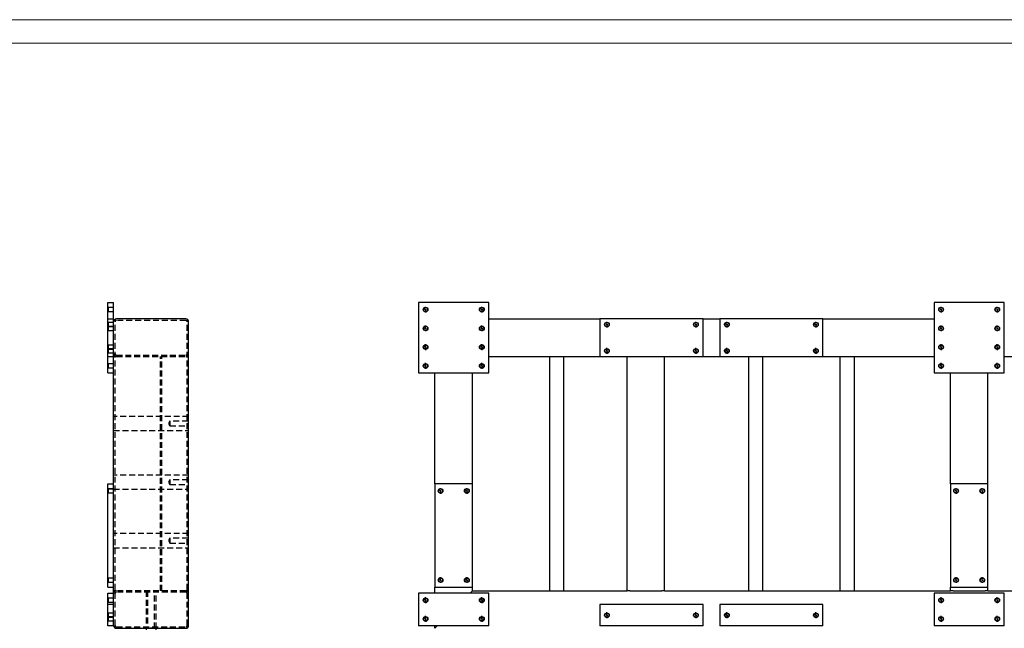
# Model space of a CAD drawing. Header units: millimetres. Extents: x 0 to 841, y 0 to 594.
# Tile 13 of 14: x 360 to 570, y 464 to 594. Entities that reach past the tile are written whole.
import ezdxf

# ---------------------------------------------------------------- set-up
doc = ezdxf.new("R2010")
doc.units = ezdxf.units.MM
doc.linetypes.add('CENTERX2', pattern=[20.32, 12.7, -2.54, 2.54, -2.54])
doc.linetypes.add('HIDDEN', pattern=[1.905, 1.27, -0.635])
for name, color, linetype in [('TRAIT-FINS', 9, 'Continuous'), ('TRAIT-MIXTES', 3, 'CENTERX2'), ('TRAIT-TIRET', 2, 'HIDDEN')]:
    doc.layers.add(name, color=color, linetype=linetype)
doc.layers.add('TRAIT-FORT', color=4, linetype='Continuous', lineweight=25)

# ---------------------------------------------------------------- blocks, each defined once
blk = doc.blocks.new('SW_CENTERMARKSYMBOL_64')
at = {"layer": 'TRAIT-MIXTES', "color": 0}
for p, q in [((-0.4, 0), (-0.625, 0)), ((0, 0), (-0.2, 0)), ((0, 0.4), (0, 0.625)), ((0, 0), (0, 0.2)), ((0, 0), (0, -0.2)), ((0, 0), (0.2, 0)), ((0.4, 0), (0.625, 0)), ((0, -0.4), (0, -0.625))]:
    blk.add_line(p, q, dxfattribs=at)
blk = doc.blocks.new('SW_CENTERMARKSYMBOL_65')
at = {"layer": 'TRAIT-MIXTES', "color": 0}
for p, q in [((-0.4, 0), (-0.625, 0)), ((0, 0), (-0.2, 0)), ((0, 0.4), (0, 0.625)), ((0, 0), (0, 0.2)), ((0, 0), (0, -0.2)), ((0, 0), (0.2, 0)), ((0.4, 0), (0.625, 0)), ((0, -0.4), (0, -0.625))]:
    blk.add_line(p, q, dxfattribs=at)
blk = doc.blocks.new('SW_CENTERMARKSYMBOL_66')
at = {"layer": 'TRAIT-MIXTES', "color": 0}
for p, q in [((-0.4, 0), (-0.625, 0)), ((0, 0), (-0.2, 0)), ((0, 0.4), (0, 0.625)), ((0, 0), (0, 0.2)), ((0, 0), (0, -0.2)), ((0, 0), (0.2, 0)), ((0.4, 0), (0.625, 0)), ((0, -0.4), (0, -0.625))]:
    blk.add_line(p, q, dxfattribs=at)
blk = doc.blocks.new('SW_CENTERMARKSYMBOL_67')
at = {"layer": 'TRAIT-MIXTES', "color": 0}
for p, q in [((-0.4, 0), (-0.625, 0)), ((0, 0), (-0.2, 0)), ((0, 0.4), (0, 0.625)), ((0, 0), (0, 0.2)), ((0, 0), (0, -0.2)), ((0, 0), (0.2, 0)), ((0.4, 0), (0.625, 0)), ((0, -0.4), (0, -0.625))]:
    blk.add_line(p, q, dxfattribs=at)
blk = doc.blocks.new('SW_CENTERMARKSYMBOL_68')
at = {"layer": 'TRAIT-MIXTES', "color": 0}
for p, q in [((-0.4, 0), (-0.625, 0)), ((0, 0), (-0.2, 0)), ((0, 0.4), (0, 0.625)), ((0, 0), (0, 0.2)), ((0, 0), (0, -0.2)), ((0, 0), (0.2, 0)), ((0.4, 0), (0.625, 0)), ((0, -0.4), (0, -0.625))]:
    blk.add_line(p, q, dxfattribs=at)
blk = doc.blocks.new('SW_CENTERMARKSYMBOL_69')
at = {"layer": 'TRAIT-MIXTES', "color": 0}
for p, q in [((-0.4, 0), (-0.625, 0)), ((0, 0), (-0.2, 0)), ((0, 0.4), (0, 0.625)), ((0, 0), (0, 0.2)), ((0, 0), (0, -0.2)), ((0, 0), (0.2, 0)), ((0.4, 0), (0.625, 0)), ((0, -0.4), (0, -0.625))]:
    blk.add_line(p, q, dxfattribs=at)
blk = doc.blocks.new('SW_CENTERMARKSYMBOL_70')
at = {"layer": 'TRAIT-MIXTES', "color": 0}
for p, q in [((-0.4, 0), (-0.625, 0)), ((0, 0), (-0.2, 0)), ((0, 0.4), (0, 0.625)), ((0, 0), (0, 0.2)), ((0, 0), (0, -0.2)), ((0, 0), (0.2, 0)), ((0.4, 0), (0.625, 0)), ((0, -0.4), (0, -0.625))]:
    blk.add_line(p, q, dxfattribs=at)
blk = doc.blocks.new('SW_CENTERMARKSYMBOL_71')
at = {"layer": 'TRAIT-MIXTES', "color": 0}
for p, q in [((-0.4, 0), (-0.625, 0)), ((0, 0), (-0.2, 0)), ((0, 0.4), (0, 0.625)), ((0, 0), (0, 0.2)), ((0, 0), (0, -0.2)), ((0, 0), (0.2, 0)), ((0.4, 0), (0.625, 0)), ((0, -0.4), (0, -0.625))]:
    blk.add_line(p, q, dxfattribs=at)
blk = doc.blocks.new('SW_CENTERMARKSYMBOL_72')
at = {"layer": 'TRAIT-MIXTES', "color": 0}
for p, q in [((-0.4, 0), (-0.625, 0)), ((0, 0), (-0.2, 0)), ((0, 0.4), (0, 0.625)), ((0, 0), (0, 0.2)), ((0, 0), (0, -0.2)), ((0, 0), (0.2, 0)), ((0.4, 0), (0.625, 0)), ((0, -0.4), (0, -0.625))]:
    blk.add_line(p, q, dxfattribs=at)
blk = doc.blocks.new('SW_CENTERMARKSYMBOL_73')
at = {"layer": 'TRAIT-MIXTES', "color": 0}
for p, q in [((-0.4, 0), (-0.625, 0)), ((0, 0), (-0.2, 0)), ((0, 0.4), (0, 0.625)), ((0, 0), (0, 0.2)), ((0, 0), (0, -0.2)), ((0, 0), (0.2, 0)), ((0.4, 0), (0.625, 0)), ((0, -0.4), (0, -0.625))]:
    blk.add_line(p, q, dxfattribs=at)
blk = doc.blocks.new('SW_CENTERMARKSYMBOL_74')
at = {"layer": 'TRAIT-MIXTES', "color": 0}
for p, q in [((-0.4, 0), (-0.625, 0)), ((0, 0), (-0.2, 0)), ((0, 0.4), (0, 0.625)), ((0, 0), (0, 0.2)), ((0, 0), (0, -0.2)), ((0, 0), (0.2, 0)), ((0.4, 0), (0.625, 0)), ((0, -0.4), (0, -0.625))]:
    blk.add_line(p, q, dxfattribs=at)
blk = doc.blocks.new('SW_CENTERMARKSYMBOL_75')
at = {"layer": 'TRAIT-MIXTES', "color": 0}
for p, q in [((-0.4, 0), (-0.625, 0)), ((0, 0), (-0.2, 0)), ((0, 0.4), (0, 0.625)), ((0, 0), (0, 0.2)), ((0, 0), (0, -0.2)), ((0, 0), (0.2, 0)), ((0.4, 0), (0.625, 0)), ((0, -0.4), (0, -0.625))]:
    blk.add_line(p, q, dxfattribs=at)
blk = doc.blocks.new('SW_CENTERMARKSYMBOL_112')
at = {"layer": 'TRAIT-MIXTES', "color": 0}
for p, q in [((-0.4, 0), (-0.625, 0)), ((0, 0), (-0.2, 0)), ((0, 0.4), (0, 0.625)), ((0, 0), (0, 0.2)), ((0, 0), (0, -0.2)), ((0, 0), (0.2, 0)), ((0.4, 0), (0.625, 0)), ((0, -0.4), (0, -0.625))]:
    blk.add_line(p, q, dxfattribs=at)
blk = doc.blocks.new('SW_CENTERMARKSYMBOL_113')
at = {"layer": 'TRAIT-MIXTES', "color": 0}
for p, q in [((-0.4, 0), (-0.625, 0)), ((0, 0), (-0.2, 0)), ((0, 0.4), (0, 0.625)), ((0, 0), (0, 0.2)), ((0, 0), (0, -0.2)), ((0, 0), (0.2, 0)), ((0.4, 0), (0.625, 0)), ((0, -0.4), (0, -0.625))]:
    blk.add_line(p, q, dxfattribs=at)
blk = doc.blocks.new('SW_CENTERMARKSYMBOL_124')
at = {"layer": 'TRAIT-MIXTES', "color": 0}
for p, q in [((-0.4, 0), (-0.625, 0)), ((0, 0), (-0.2, 0)), ((0, 0.4), (0, 0.625)), ((0, 0), (0, 0.2)), ((0, 0), (0, -0.2)), ((0, 0), (0.2, 0)), ((0.4, 0), (0.625, 0)), ((0, -0.4), (0, -0.625))]:
    blk.add_line(p, q, dxfattribs=at)
blk = doc.blocks.new('SW_CENTERMARKSYMBOL_125')
at = {"layer": 'TRAIT-MIXTES', "color": 0}
for p, q in [((-0.4, 0), (-0.625, 0)), ((0, 0), (-0.2, 0)), ((0, 0.4), (0, 0.625)), ((0, 0), (0, 0.2)), ((0, 0), (0, -0.2)), ((0, 0), (0.2, 0)), ((0.4, 0), (0.625, 0)), ((0, -0.4), (0, -0.625))]:
    blk.add_line(p, q, dxfattribs=at)
blk = doc.blocks.new('SW_CENTERMARKSYMBOL_126')
at = {"layer": 'TRAIT-MIXTES', "color": 0}
for p, q in [((-0.4, 0), (-0.625, 0)), ((0, 0), (-0.2, 0)), ((0, 0.4), (0, 0.625)), ((0, 0), (0, 0.2)), ((0, 0), (0, -0.2)), ((0, 0), (0.2, 0)), ((0.4, 0), (0.625, 0)), ((0, -0.4), (0, -0.625))]:
    blk.add_line(p, q, dxfattribs=at)
blk = doc.blocks.new('SW_CENTERMARKSYMBOL_127')
at = {"layer": 'TRAIT-MIXTES', "color": 0}
for p, q in [((-0.4, 0), (-0.625, 0)), ((0, 0), (-0.2, 0)), ((0, 0.4), (0, 0.625)), ((0, 0), (0, 0.2)), ((0, 0), (0, -0.2)), ((0, 0), (0.2, 0)), ((0.4, 0), (0.625, 0)), ((0, -0.4), (0, -0.625))]:
    blk.add_line(p, q, dxfattribs=at)
blk = doc.blocks.new('SW_CENTERMARKSYMBOL_128')
at = {"layer": 'TRAIT-MIXTES', "color": 0}
for p, q in [((-0.4, 0), (-0.625, 0)), ((0, 0), (-0.2, 0)), ((0, 0.4), (0, 0.625)), ((0, 0), (0, 0.2)), ((0, 0), (0, -0.2)), ((0, 0), (0.2, 0)), ((0.4, 0), (0.625, 0)), ((0, -0.4), (0, -0.625))]:
    blk.add_line(p, q, dxfattribs=at)
blk = doc.blocks.new('SW_CENTERMARKSYMBOL_129')
at = {"layer": 'TRAIT-MIXTES', "color": 0}
for p, q in [((-0.4, 0), (-0.625, 0)), ((0, 0), (-0.2, 0)), ((0, 0.4), (0, 0.625)), ((0, 0), (0, 0.2)), ((0, 0), (0, -0.2)), ((0, 0), (0.2, 0)), ((0.4, 0), (0.625, 0)), ((0, -0.4), (0, -0.625))]:
    blk.add_line(p, q, dxfattribs=at)
blk = doc.blocks.new('SW_CENTERMARKSYMBOL_130')
at = {"layer": 'TRAIT-MIXTES', "color": 0}
for p, q in [((-0.4, 0), (-0.625, 0)), ((0, 0), (-0.2, 0)), ((0, 0.4), (0, 0.625)), ((0, 0), (0, 0.2)), ((0, 0), (0, -0.2)), ((0, 0), (0.2, 0)), ((0.4, 0), (0.625, 0)), ((0, -0.4), (0, -0.625))]:
    blk.add_line(p, q, dxfattribs=at)
blk = doc.blocks.new('SW_CENTERMARKSYMBOL_131')
at = {"layer": 'TRAIT-MIXTES', "color": 0}
for p, q in [((-0.4, 0), (-0.625, 0)), ((0, 0), (-0.2, 0)), ((0, 0.4), (0, 0.625)), ((0, 0), (0, 0.2)), ((0, 0), (0, -0.2)), ((0, 0), (0.2, 0)), ((0.4, 0), (0.625, 0)), ((0, -0.4), (0, -0.625))]:
    blk.add_line(p, q, dxfattribs=at)
blk = doc.blocks.new('SW_CENTERMARKSYMBOL_132')
at = {"layer": 'TRAIT-MIXTES', "color": 0}
for p, q in [((-0.4, 0), (-0.625, 0)), ((0, 0), (-0.2, 0)), ((0, 0.4), (0, 0.625)), ((0, 0), (0, 0.2)), ((0, 0), (0, -0.2)), ((0, 0), (0.2, 0)), ((0.4, 0), (0.625, 0)), ((0, -0.4), (0, -0.625))]:
    blk.add_line(p, q, dxfattribs=at)
blk = doc.blocks.new('SW_CENTERMARKSYMBOL_133')
at = {"layer": 'TRAIT-MIXTES', "color": 0}
for p, q in [((-0.4, 0), (-0.625, 0)), ((0, 0), (-0.2, 0)), ((0, 0.4), (0, 0.625)), ((0, 0), (0, 0.2)), ((0, 0), (0, -0.2)), ((0, 0), (0.2, 0)), ((0.4, 0), (0.625, 0)), ((0, -0.4), (0, -0.625))]:
    blk.add_line(p, q, dxfattribs=at)
blk = doc.blocks.new('SW_CENTERMARKSYMBOL_134')
at = {"layer": 'TRAIT-MIXTES', "color": 0}
for p, q in [((-0.4, 0), (-0.625, 0)), ((0, 0), (-0.2, 0)), ((0, 0.4), (0, 0.625)), ((0, 0), (0, 0.2)), ((0, 0), (0, -0.2)), ((0, 0), (0.2, 0)), ((0.4, 0), (0.625, 0)), ((0, -0.4), (0, -0.625))]:
    blk.add_line(p, q, dxfattribs=at)
blk = doc.blocks.new('SW_CENTERMARKSYMBOL_135')
at = {"layer": 'TRAIT-MIXTES', "color": 0}
for p, q in [((-0.4, 0), (-0.625, 0)), ((0, 0), (-0.2, 0)), ((0, 0.4), (0, 0.625)), ((0, 0), (0, 0.2)), ((0, 0), (0, -0.2)), ((0, 0), (0.2, 0)), ((0.4, 0), (0.625, 0)), ((0, -0.4), (0, -0.625))]:
    blk.add_line(p, q, dxfattribs=at)
blk = doc.blocks.new('SW_CENTERMARKSYMBOL_158')
at = {"layer": 'TRAIT-MIXTES', "color": 0}
for p, q in [((-0.4, 0), (-0.625, 0)), ((0, 0), (-0.2, 0)), ((0, 0.4), (0, 0.625)), ((0, 0), (0, 0.2)), ((0, 0), (0, -0.2)), ((0, 0), (0.2, 0)), ((0.4, 0), (0.625, 0)), ((0, -0.4), (0, -0.625))]:
    blk.add_line(p, q, dxfattribs=at)
blk = doc.blocks.new('SW_CENTERMARKSYMBOL_159')
at = {"layer": 'TRAIT-MIXTES', "color": 0}
for p, q in [((-0.4, 0), (-0.625, 0)), ((0, 0), (-0.2, 0)), ((0, 0.4), (0, 0.625)), ((0, 0), (0, 0.2)), ((0, 0), (0, -0.2)), ((0, 0), (0.2, 0)), ((0.4, 0), (0.625, 0)), ((0, -0.4), (0, -0.625))]:
    blk.add_line(p, q, dxfattribs=at)
blk = doc.blocks.new('SW_CENTERMARKSYMBOL_160')
at = {"layer": 'TRAIT-MIXTES', "color": 0}
for p, q in [((-0.4, 0), (-0.625, 0)), ((0, 0), (-0.2, 0)), ((0, 0.4), (0, 0.625)), ((0, 0), (0, 0.2)), ((0, 0), (0, -0.2)), ((0, 0), (0.2, 0)), ((0.4, 0), (0.625, 0)), ((0, -0.4), (0, -0.625))]:
    blk.add_line(p, q, dxfattribs=at)
blk = doc.blocks.new('SW_CENTERMARKSYMBOL_161')
at = {"layer": 'TRAIT-MIXTES', "color": 0}
for p, q in [((-0.4, 0), (-0.625, 0)), ((0, 0), (-0.2, 0)), ((0, 0.4), (0, 0.625)), ((0, 0), (0, 0.2)), ((0, 0), (0, -0.2)), ((0, 0), (0.2, 0)), ((0.4, 0), (0.625, 0)), ((0, -0.4), (0, -0.625))]:
    blk.add_line(p, q, dxfattribs=at)
blk = doc.blocks.new('SW_CENTERMARKSYMBOL_162')
at = {"layer": 'TRAIT-MIXTES', "color": 0}
for p, q in [((-0.4, 0), (-0.625, 0)), ((0, 0), (-0.2, 0)), ((0, 0.4), (0, 0.625)), ((0, 0), (0, 0.2)), ((0, 0), (0, -0.2)), ((0, 0), (0.2, 0)), ((0.4, 0), (0.625, 0)), ((0, -0.4), (0, -0.625))]:
    blk.add_line(p, q, dxfattribs=at)
blk = doc.blocks.new('SW_CENTERMARKSYMBOL_163')
at = {"layer": 'TRAIT-MIXTES', "color": 0}
for p, q in [((-0.4, 0), (-0.625, 0)), ((0, 0), (-0.2, 0)), ((0, 0.4), (0, 0.625)), ((0, 0), (0, 0.2)), ((0, 0), (0, -0.2)), ((0, 0), (0.2, 0)), ((0.4, 0), (0.625, 0)), ((0, -0.4), (0, -0.625))]:
    blk.add_line(p, q, dxfattribs=at)
blk = doc.blocks.new('SW_CENTERMARKSYMBOL_164')
at = {"layer": 'TRAIT-MIXTES', "color": 0}
for p, q in [((-0.4, 0), (-0.625, 0)), ((0, 0), (-0.2, 0)), ((0, 0.4), (0, 0.625)), ((0, 0), (0, 0.2)), ((0, 0), (0, -0.2)), ((0, 0), (0.2, 0)), ((0.4, 0), (0.625, 0)), ((0, -0.4), (0, -0.625))]:
    blk.add_line(p, q, dxfattribs=at)
blk = doc.blocks.new('SW_CENTERMARKSYMBOL_165')
at = {"layer": 'TRAIT-MIXTES', "color": 0}
for p, q in [((-0.4, 0), (-0.625, 0)), ((0, 0), (-0.2, 0)), ((0, 0.4), (0, 0.625)), ((0, 0), (0, 0.2)), ((0, 0), (0, -0.2)), ((0, 0), (0.2, 0)), ((0.4, 0), (0.625, 0)), ((0, -0.4), (0, -0.625))]:
    blk.add_line(p, q, dxfattribs=at)
blk = doc.blocks.new('SW_CENTERMARKSYMBOL_237')
at = {"layer": 'TRAIT-MIXTES', "color": 0}
for p, q in [((-0.4, 0), (-0.625, 0)), ((0, 0), (-0.2, 0)), ((0, 0.4), (0, 0.625)), ((0, 0), (0, 0.2)), ((0, 0), (0, -0.2)), ((0, 0), (0.2, 0)), ((0.4, 0), (0.625, 0)), ((0, -0.4), (0, -0.625))]:
    blk.add_line(p, q, dxfattribs=at)
blk = doc.blocks.new('SW_CENTERMARKSYMBOL_238')
at = {"layer": 'TRAIT-MIXTES', "color": 0}
for p, q in [((-0.4, 0), (-0.625, 0)), ((0, 0), (-0.2, 0)), ((0, 0.4), (0, 0.625)), ((0, 0), (0, 0.2)), ((0, 0), (0, -0.2)), ((0, 0), (0.2, 0)), ((0.4, 0), (0.625, 0)), ((0, -0.4), (0, -0.625))]:
    blk.add_line(p, q, dxfattribs=at)
blk = doc.blocks.new('SW_CENTERMARKSYMBOL_239')
at = {"layer": 'TRAIT-MIXTES', "color": 0}
for p, q in [((-0.4, 0), (-0.625, 0)), ((0, 0), (-0.2, 0)), ((0, 0.4), (0, 0.625)), ((0, 0), (0, 0.2)), ((0, 0), (0, -0.2)), ((0, 0), (0.2, 0)), ((0.4, 0), (0.625, 0)), ((0, -0.4), (0, -0.625))]:
    blk.add_line(p, q, dxfattribs=at)
blk = doc.blocks.new('SW_CENTERMARKSYMBOL_240')
at = {"layer": 'TRAIT-MIXTES', "color": 0}
for p, q in [((-0.4, 0), (-0.625, 0)), ((0, 0), (-0.2, 0)), ((0, 0.4), (0, 0.625)), ((0, 0), (0, 0.2)), ((0, 0), (0, -0.2)), ((0, 0), (0.2, 0)), ((0.4, 0), (0.625, 0)), ((0, -0.4), (0, -0.625))]:
    blk.add_line(p, q, dxfattribs=at)
blk = doc.blocks.new('SW_CENTERMARKSYMBOL_241')
at = {"layer": 'TRAIT-MIXTES', "color": 0}
for p, q in [((-0.4, 0), (-0.625, 0)), ((0, 0), (-0.2, 0)), ((0, 0.4), (0, 0.625)), ((0, 0), (0, 0.2)), ((0, 0), (0, -0.2)), ((0, 0), (0.2, 0)), ((0.4, 0), (0.625, 0)), ((0, -0.4), (0, -0.625))]:
    blk.add_line(p, q, dxfattribs=at)
blk = doc.blocks.new('SW_CENTERMARKSYMBOL_242')
at = {"layer": 'TRAIT-MIXTES', "color": 0}
for p, q in [((-0.4, 0), (-0.625, 0)), ((0, 0), (-0.2, 0)), ((0, 0.4), (0, 0.625)), ((0, 0), (0, 0.2)), ((0, 0), (0, -0.2)), ((0, 0), (0.2, 0)), ((0.4, 0), (0.625, 0)), ((0, -0.4), (0, -0.625))]:
    blk.add_line(p, q, dxfattribs=at)
blk = doc.blocks.new('SW_CENTERMARKSYMBOL_274')
at = {"layer": 'TRAIT-MIXTES', "color": 0}
for p, q in [((-0.4, 0), (-0.625, 0)), ((0, 0), (-0.2, 0)), ((0, 0.4), (0, 0.625)), ((0, 0), (0, 0.2)), ((0, 0), (0, -0.2)), ((0, 0), (0.2, 0)), ((0.4, 0), (0.625, 0)), ((0, -0.4), (0, -0.625))]:
    blk.add_line(p, q, dxfattribs=at)
blk = doc.blocks.new('SW_CENTERMARKSYMBOL_275')
at = {"layer": 'TRAIT-MIXTES', "color": 0}
for p, q in [((-0.4, 0), (-0.625, 0)), ((0, 0), (-0.2, 0)), ((0, 0.4), (0, 0.625)), ((0, 0), (0, 0.2)), ((0, 0), (0, -0.2)), ((0, 0), (0.2, 0)), ((0.4, 0), (0.625, 0)), ((0, -0.4), (0, -0.625))]:
    blk.add_line(p, q, dxfattribs=at)
blk = doc.blocks.new('SW_CENTERMARKSYMBOL_276')
at = {"layer": 'TRAIT-MIXTES', "color": 0}
for p, q in [((-0.4, 0), (-0.625, 0)), ((0, 0), (-0.2, 0)), ((0, 0.4), (0, 0.625)), ((0, 0), (0, 0.2)), ((0, 0), (0, -0.2)), ((0, 0), (0.2, 0)), ((0.4, 0), (0.625, 0)), ((0, -0.4), (0, -0.625))]:
    blk.add_line(p, q, dxfattribs=at)
blk = doc.blocks.new('SW_CENTERMARKSYMBOL_277')
at = {"layer": 'TRAIT-MIXTES', "color": 0}
for p, q in [((-0.4, 0), (-0.625, 0)), ((0, 0), (-0.2, 0)), ((0, 0.4), (0, 0.625)), ((0, 0), (0, 0.2)), ((0, 0), (0, -0.2)), ((0, 0), (0.2, 0)), ((0.4, 0), (0.625, 0)), ((0, -0.4), (0, -0.625))]:
    blk.add_line(p, q, dxfattribs=at)

msp = doc.modelspace()

# ---------------------------------------------------------------- linework, layer by layer
at = {"color": 7, "linetype": 'Continuous', "lineweight": 18}
for p, q in [((841, 594), (0, 594)), ((836, 589), (5, 589))]:
    msp.add_line(p, q, dxfattribs=at)
at = {"layer": 'TRAIT-FINS', "color": 7, "linetype": 'Continuous', "lineweight": 18}
for p, q in [((379.21, 532.64), (380.4, 532.64)), ((379.21, 532.64), (380.4, 532.64)), ((379.21, 532.64), (380.4, 532.64)), ((379.21, 532.64), (380.4, 532.64)), ((379.21, 532.64), (380.4, 532.64)), ((379.21, 532.64), (380.4, 532.64)), ((379.21, 531.64), (380.4, 531.64)), ((379.21, 531.64), (380.4, 531.64)), ((379.21, 531.64), (380.4, 531.64)), ((379.21, 531.64), (380.4, 531.64)), ((379.21, 531.64), (380.4, 531.64)), ((379.21, 531.64), (380.4, 531.64)), ((379.21, 528.64), (380.4, 528.64)), ((379.21, 528.64), (380.4, 528.64)), ((379.21, 528.64), (380.4, 528.64)), ((379.21, 528.64), (380.4, 528.64)), ((379.21, 528.64), (380.4, 528.64)), ((379.21, 528.64), (380.4, 528.64)), ((379.21, 527.64), (380.4, 527.64)), ((379.21, 527.64), (380.4, 527.64)), ((379.21, 527.64), (380.4, 527.64)), ((379.21, 527.64), (380.4, 527.64)), ((379.21, 527.64), (380.4, 527.64)), ((379.21, 527.64), (380.4, 527.64)), ((379.21, 524.64), (380.4, 524.64)), ((379.21, 524.64), (380.4, 524.64)), ((379.21, 524.64), (380.4, 524.64)), ((379.21, 524.64), (380.4, 524.64)), ((379.21, 524.64), (380.4, 524.64)), ((379.21, 524.64), (380.4, 524.64)), ((379.21, 523.64), (380.4, 523.64)), ((379.21, 523.64), (380.4, 523.64)), ((379.21, 523.64), (380.4, 523.64)), ((379.21, 523.64), (380.4, 523.64)), ((379.21, 523.64), (380.4, 523.64)), ((379.21, 523.64), (380.4, 523.64)), ((379.21, 520.64), (380.4, 520.64)), ((379.21, 520.64), (380.4, 520.64)), ((379.21, 520.64), (380.4, 520.64)), ((379.21, 520.64), (380.4, 520.64)), ((379.21, 520.64), (380.4, 520.64)), ((379.21, 520.64), (380.4, 520.64)), ((379.21, 519.64), (380.4, 519.64)), ((379.21, 519.64), (380.4, 519.64)), ((379.21, 519.64), (380.4, 519.64)), ((379.21, 519.64), (380.4, 519.64)), ((379.21, 519.64), (380.4, 519.64)), ((379.21, 519.64), (380.4, 519.64)), ((379.21, 493.94), (380.4, 493.94)), ((379.21, 493.94), (380.4, 493.94)), ((379.21, 493.94), (380.4, 493.94)), ((379.21, 493.94), (380.4, 493.94)), ((379.21, 493.94), (380.4, 493.94)), ((379.21, 493.94), (380.4, 493.94)), ((379.21, 492.94), (380.4, 492.94)), ((379.21, 492.94), (380.4, 492.94)), ((379.21, 492.94), (380.4, 492.94)), ((379.21, 492.94), (380.4, 492.94)), ((379.21, 492.94), (380.4, 492.94)), ((379.21, 492.94), (380.4, 492.94)), ((379.21, 474.94), (380.4, 474.94)), ((379.21, 474.94), (380.4, 474.94)), ((379.21, 474.94), (380.4, 474.94)), ((379.21, 474.94), (380.4, 474.94)), ((379.21, 474.94), (380.4, 474.94)), ((379.21, 474.94), (380.4, 474.94)), ((379.21, 473.94), (380.4, 473.94)), ((379.21, 473.94), (380.4, 473.94)), ((379.21, 473.94), (380.4, 473.94)), ((379.21, 473.94), (380.4, 473.94)), ((379.21, 473.94), (380.4, 473.94)), ((379.21, 473.94), (380.4, 473.94))]:
    msp.add_line(p, q, dxfattribs=at)
for centre in [(446.98, 532.14), (458.98, 532.14), (556.98, 532.14), (568.98, 532.14), (446.98, 528.14), (458.98, 528.14), (556.98, 528.14), (568.98, 528.14), (446.98, 524.14), (458.98, 524.14), (556.98, 524.14), (568.98, 524.14), (446.98, 520.14), (458.98, 520.14), (556.98, 520.14), (568.98, 520.14), (450.18, 493.44), (455.78, 493.44), (560.18, 493.44), (565.78, 493.44), (450.18, 474.44), (455.78, 474.44), (560.18, 474.44), (565.78, 474.44), (446.98, 470.14), (458.98, 470.14), (556.98, 470.14), (568.98, 470.14), (446.98, 466.14), (458.98, 466.14), (556.98, 466.14), (568.98, 466.14)]:
    msp.add_arc(centre, 0.5, 255, 195, dxfattribs=at)
at = {"layer": 'TRAIT-FORT', "color": 4, "linetype": 'Continuous', "lineweight": 25}
for p, q in [((379.2, 518.64), (379.2, 533.64)), ((379.2, 533.64), (380.4, 533.64)), ((380.4, 518.64), (380.4, 533.64)), ((445.48, 533.64), (445.48, 518.64)), ((460.48, 533.64), (445.48, 533.64)), ((460.48, 518.64), (460.48, 533.64)), ((555.48, 533.64), (555.48, 518.64)), ((570.48, 533.64), (555.48, 533.64)), ((570.48, 518.64), (570.48, 533.64)), ((395.8, 530.14), (381, 530.14)), ((396.4, 464.74), (396.4, 529.54)), ((460.48, 530.14), (484.18, 530.14)), ((506.18, 530.14), (484.18, 530.14)), ((484.18, 530.14), (484.18, 522.14)), ((506.18, 530.14), (509.78, 530.14)), ((506.18, 522.14), (506.18, 530.14)), ((509.78, 530.14), (509.78, 522.14)), ((531.78, 530.14), (509.78, 530.14)), ((531.78, 530.14), (555.48, 530.14)), ((531.78, 522.14), (531.78, 530.14)), ((460.48, 522.14), (484.18, 522.14)), ((473.48, 472.14), (473.48, 522.14)), ((476.48, 472.14), (476.48, 522.14)), ((484.18, 522.14), (506.18, 522.14)), ((489.98, 472.14), (489.98, 522.14)), ((497.98, 472.14), (497.98, 522.14)), ((506.18, 522.14), (509.78, 522.14)), ((509.78, 522.14), (531.78, 522.14)), ((515.98, 472.14), (515.98, 522.14)), ((518.98, 472.14), (518.98, 522.14)), ((531.78, 522.14), (555.48, 522.14)), ((535.48, 472.14), (535.48, 522.14)), ((538.48, 472.14), (538.48, 522.14)), ((570.48, 522.14), (588.98, 522.14)), ((379.2, 518.64), (380.4, 518.64)), ((380.4, 494.94), (380.4, 518.64)), ((445.48, 518.64), (460.48, 518.64)), ((448.98, 494.94), (448.98, 518.64)), ((456.98, 494.94), (456.98, 518.64)), ((555.48, 518.64), (570.48, 518.64)), ((558.98, 494.94), (558.98, 518.64)), ((566.98, 494.94), (566.98, 518.64)), ((379.2, 472.94), (379.2, 494.94)), ((379.2, 494.94), (380.4, 494.94)), ((380.4, 472.94), (380.4, 494.94)), ((448.98, 494.94), (448.98, 472.94)), ((456.98, 494.94), (448.98, 494.94)), ((456.98, 472.94), (456.98, 494.94)), ((558.98, 494.94), (558.98, 472.94)), ((566.98, 494.94), (558.98, 494.94)), ((566.98, 472.94), (566.98, 494.94)), ((379.2, 472.94), (380.4, 472.94)), ((380.4, 471.64), (380.4, 472.94)), ((448.98, 471.64), (448.98, 472.94)), ((448.98, 472.94), (456.98, 472.94)), ((456.98, 472.14), (456.98, 472.94)), ((558.98, 472.14), (558.98, 472.94)), ((558.98, 472.94), (566.98, 472.94)), ((566.98, 472.14), (566.98, 472.94)), ((379.2, 471.64), (380.4, 471.64)), ((379.2, 464.64), (379.2, 471.64)), ((380.4, 464.64), (380.4, 471.64)), ((445.48, 471.64), (445.48, 464.64)), ((460.48, 471.64), (445.48, 471.64)), ((456.48, 471.64), (456.98, 472.14)), ((456.98, 472.14), (489.98, 472.14)), ((460.48, 464.64), (460.48, 471.64)), ((490.58, 472.14), (489.98, 472.14)), ((490.58, 472.14), (497.38, 472.14)), ((497.98, 472.14), (497.38, 472.14)), ((497.98, 472.14), (558.98, 472.14)), ((555.48, 471.64), (555.48, 464.64)), ((570.48, 471.64), (555.48, 471.64)), ((559.58, 472.14), (558.98, 472.14)), ((559.58, 472.14), (566.38, 472.14)), ((566.98, 472.14), (566.38, 472.14)), ((566.98, 472.14), (588.98, 472.14)), ((570.48, 464.64), (570.48, 471.64)), ((484.18, 469.24), (484.18, 464.64)), ((506.18, 469.24), (484.18, 469.24)), ((506.18, 464.64), (506.18, 469.24)), ((509.78, 469.24), (509.78, 464.64)), ((531.78, 469.24), (509.78, 469.24)), ((531.78, 464.64), (531.78, 469.24)), ((380.4, 464.64), (379.2, 464.64)), ((460.48, 464.64), (445.48, 464.64)), ((448.98, 464.14), (449.48, 464.64)), ((448.98, 464.14), (448.98, 464.64)), ((506.18, 464.64), (484.18, 464.64)), ((531.78, 464.64), (509.78, 464.64)), ((570.48, 464.64), (555.48, 464.64)), ((381, 464.14), (395.8, 464.14))]:
    msp.add_line(p, q, dxfattribs=at)
for centre, radius in [((446.98, 532.14), 0.503), ((446.98, 532.14), 0.425), ((458.98, 532.14), 0.503), ((458.98, 532.14), 0.425), ((556.98, 532.14), 0.503), ((556.98, 532.14), 0.425), ((568.98, 532.14), 0.503), ((568.98, 532.14), 0.425), ((446.98, 528.14), 0.503), ((446.98, 528.14), 0.425), ((458.98, 528.14), 0.503), ((458.98, 528.14), 0.425), ((485.68, 528.94), 0.503), ((485.68, 528.94), 0.425), ((504.68, 528.94), 0.503), ((504.68, 528.94), 0.425), ((511.28, 528.94), 0.503), ((511.28, 528.94), 0.425), ((530.28, 528.94), 0.503), ((530.28, 528.94), 0.425), ((556.98, 528.14), 0.503), ((556.98, 528.14), 0.425), ((568.98, 528.14), 0.503), ((568.98, 528.14), 0.425), ((446.98, 524.14), 0.503), ((446.98, 524.14), 0.425), ((458.98, 524.14), 0.503), ((458.98, 524.14), 0.425), ((485.68, 523.34), 0.503), ((485.68, 523.34), 0.425), ((504.68, 523.34), 0.503), ((504.68, 523.34), 0.425), ((511.28, 523.34), 0.503), ((511.28, 523.34), 0.425), ((530.28, 523.34), 0.503), ((530.28, 523.34), 0.425), ((556.98, 524.14), 0.503), ((556.98, 524.14), 0.425), ((568.98, 524.14), 0.503), ((568.98, 524.14), 0.425), ((446.98, 520.14), 0.503), ((446.98, 520.14), 0.425), ((458.98, 520.14), 0.503), ((458.98, 520.14), 0.425), ((556.98, 520.14), 0.503), ((556.98, 520.14), 0.425), ((568.98, 520.14), 0.503), ((568.98, 520.14), 0.425), ((450.18, 493.44), 0.503), ((450.18, 493.44), 0.425), ((455.78, 493.44), 0.503), ((455.78, 493.44), 0.425), ((560.18, 493.44), 0.503), ((560.18, 493.44), 0.425), ((565.78, 493.44), 0.503), ((565.78, 493.44), 0.425), ((450.18, 474.44), 0.503), ((455.78, 474.44), 0.503), ((560.18, 474.44), 0.503), ((565.78, 474.44), 0.503), ((450.18, 474.44), 0.425), ((455.78, 474.44), 0.425), ((560.18, 474.44), 0.425), ((565.78, 474.44), 0.425), ((446.98, 470.14), 0.503), ((446.98, 470.14), 0.425), ((458.98, 470.14), 0.503), ((458.98, 470.14), 0.425), ((556.98, 470.14), 0.503), ((556.98, 470.14), 0.425), ((568.98, 470.14), 0.503), ((568.98, 470.14), 0.425), ((446.98, 466.14), 0.503), ((446.98, 466.14), 0.425), ((458.98, 466.14), 0.503), ((458.98, 466.14), 0.425), ((485.68, 466.94), 0.503), ((485.68, 466.94), 0.425), ((504.68, 466.94), 0.503), ((504.68, 466.94), 0.425), ((511.28, 466.94), 0.503), ((511.28, 466.94), 0.425), ((530.28, 466.94), 0.503), ((530.28, 466.94), 0.425), ((556.98, 466.14), 0.503), ((556.98, 466.14), 0.425), ((568.98, 466.14), 0.503), ((568.98, 466.14), 0.425)]:
    msp.add_circle(centre, radius, dxfattribs=at)
for centre, start, end in [((381, 529.54), 90, 180), ((395.8, 529.54), 0, 90), ((381, 464.74), 180, 270), ((395.8, 464.74), 270, 0)]:
    msp.add_arc(centre, 0.6, start, end, dxfattribs=at)
at = {"layer": 'TRAIT-TIRET', "color": 2}
for p, q in [((379.28, 532.56), (379.2, 532.64)), ((379.2, 531.64), (379.28, 531.71)), ((379.28, 532.14), (379.28, 532.56)), ((380.4, 532.56), (379.28, 532.56)), ((379.28, 531.71), (379.28, 532.14)), ((379.28, 531.71), (380.4, 531.71)), ((379.2, 530.14), (380.4, 530.14)), ((380.7, 464.74), (380.7, 529.54)), ((395.8, 529.84), (381, 529.84)), ((396.1, 464.74), (396.1, 529.54)), ((379.28, 529.36), (379.2, 529.44)), ((379.28, 528.56), (379.2, 528.64)), ((379.2, 528.44), (379.28, 528.51)), ((379.2, 527.64), (379.28, 527.71)), ((379.28, 528.94), (379.28, 529.36)), ((380.4, 529.36), (379.28, 529.36)), ((379.28, 528.56), (379.28, 528.94)), ((379.28, 528.14), (379.28, 528.56)), ((380.4, 528.56), (379.28, 528.56)), ((379.28, 528.51), (380.4, 528.51)), ((379.28, 527.71), (379.28, 528.14)), ((379.28, 527.71), (380.4, 527.71)), ((379.28, 524.56), (379.2, 524.64)), ((379.28, 523.76), (379.2, 523.84)), ((379.2, 523.64), (379.28, 523.71)), ((379.28, 524.14), (379.28, 524.56)), ((380.4, 524.56), (379.28, 524.56)), ((379.28, 523.71), (379.28, 524.14)), ((380.4, 523.76), (379.28, 523.76)), ((379.28, 523.34), (379.28, 523.71)), ((379.28, 523.71), (380.4, 523.71)), ((379.28, 522.91), (379.28, 523.34)), ((379.2, 522.84), (379.28, 522.91)), ((379.2, 522.14), (380.4, 522.14)), ((379.28, 522.91), (380.4, 522.91)), ((380.4, 522.14), (381, 522.14)), ((381, 522.44), (395.8, 522.44)), ((381, 522.14), (395.8, 522.14)), ((390.4, 472.14), (390.4, 522.14)), ((390.7, 472.14), (390.7, 522.14)), ((395.8, 522.14), (396.4, 522.14)), ((379.28, 520.56), (379.2, 520.64)), ((379.2, 519.64), (379.28, 519.71)), ((379.28, 520.14), (379.28, 520.56)), ((380.4, 520.56), (379.28, 520.56)), ((379.28, 519.71), (379.28, 520.14)), ((379.28, 519.71), (380.4, 519.71)), ((396.4, 509.34), (380.4, 509.34)), ((380.7, 509.34), (380.4, 509.34)), ((396.4, 509.34), (396.1, 509.34)), ((392.4, 508.35), (392.1, 507.84)), ((392.1, 507.84), (392.4, 507.33)), ((392.4, 508.35), (392.4, 507.33)), ((396.31, 508.35), (392.4, 508.35)), ((392.4, 507.33), (396.31, 507.33)), ((396.4, 508.44), (396.31, 508.35)), ((396.31, 508.35), (396.31, 507.33)), ((396.31, 507.33), (396.4, 507.24)), ((380.4, 506.34), (396.4, 506.34)), ((380.4, 506.34), (380.7, 506.34)), ((396.1, 506.34), (396.4, 506.34)), ((396.4, 496.84), (380.4, 496.84)), ((380.7, 496.84), (380.4, 496.84)), ((396.4, 496.84), (396.1, 496.84)), ((396.4, 495.94), (396.31, 495.85)), ((379.28, 493.86), (379.2, 493.94)), ((379.28, 493.44), (379.28, 493.86)), ((380.4, 493.86), (379.28, 493.86)), ((380.4, 493.84), (396.4, 493.84)), ((380.4, 493.84), (380.7, 493.84)), ((392.4, 495.85), (392.1, 495.34)), ((392.1, 495.34), (392.4, 494.83)), ((392.4, 495.85), (392.4, 494.83)), ((396.31, 495.85), (392.4, 495.85)), ((392.4, 494.83), (396.31, 494.83)), ((396.1, 493.84), (396.4, 493.84)), ((396.31, 495.85), (396.31, 494.83)), ((396.31, 494.83), (396.4, 494.74)), ((379.2, 492.94), (379.28, 493.01)), ((379.28, 493.01), (379.28, 493.44)), ((379.28, 493.01), (380.4, 493.01)), ((396.4, 484.34), (380.4, 484.34)), ((380.7, 484.34), (380.4, 484.34)), ((392.4, 483.35), (392.1, 482.84)), ((392.4, 483.35), (392.4, 482.33)), ((396.31, 483.35), (392.4, 483.35)), ((396.4, 484.34), (396.1, 484.34)), ((396.4, 483.44), (396.31, 483.35)), ((396.31, 483.35), (396.31, 482.33)), ((380.4, 481.34), (396.4, 481.34)), ((380.4, 481.34), (380.7, 481.34)), ((392.1, 482.84), (392.4, 482.33)), ((392.4, 482.33), (396.31, 482.33)), ((396.1, 481.34), (396.4, 481.34)), ((396.31, 482.33), (396.4, 482.24)), ((379.28, 474.86), (379.2, 474.94)), ((379.2, 473.94), (379.28, 474.01)), ((379.28, 474.44), (379.28, 474.86)), ((380.4, 474.86), (379.28, 474.86)), ((379.28, 474.01), (379.28, 474.44)), ((379.28, 474.01), (380.4, 474.01)), ((381, 472.14), (380.4, 472.14)), ((395.8, 472.14), (381, 472.14)), ((395.8, 471.84), (381, 471.84)), ((387.35, 472.14), (387.35, 464.14)), ((387.35, 472.14), (387.35, 471.84)), ((387.65, 472.14), (387.65, 464.14)), ((389.15, 464.14), (389.15, 472.14)), ((389.45, 464.14), (389.45, 472.14)), ((389.45, 471.84), (389.45, 472.14)), ((396.4, 472.14), (395.8, 472.14)), ((379.28, 470.56), (379.2, 470.64)), ((379.2, 469.64), (379.28, 469.71)), ((380.4, 469.24), (379.2, 469.24)), ((379.28, 470.14), (379.28, 470.56)), ((380.4, 470.56), (379.28, 470.56)), ((379.28, 469.71), (379.28, 470.14)), ((379.28, 469.71), (380.4, 469.71)), ((379.28, 467.36), (379.2, 467.44)), ((379.28, 466.56), (379.2, 466.64)), ((379.2, 466.44), (379.28, 466.51)), ((379.28, 466.94), (379.28, 467.36)), ((380.4, 467.36), (379.28, 467.36)), ((379.28, 466.56), (379.28, 466.94)), ((379.28, 466.14), (379.28, 466.56)), ((380.4, 466.56), (379.28, 466.56)), ((379.28, 466.51), (380.4, 466.51)), ((379.2, 465.64), (379.28, 465.71)), ((379.28, 465.71), (379.28, 466.14)), ((379.28, 465.71), (380.4, 465.71)), ((381, 464.44), (395.8, 464.44)), ((387.35, 464.44), (387.35, 464.14)), ((389.45, 464.14), (389.45, 464.44)), ((389.45, 464.14), (387.35, 464.14)), ((387.35, 464.14), (387.35, 463.84)), ((389.45, 463.84), (389.45, 464.14))]:
    msp.add_line(p, q, dxfattribs=at)
for centre, radius, start, end in [((381, 529.54), 0.3, 90, 180), ((395.8, 529.54), 0.3, 0, 90), ((381, 522.74), 0.6, 180, 270), ((381, 522.74), 0.3, 180, 270), ((395.8, 522.74), 0.6, 270, 0), ((395.8, 522.74), 0.3, 270, 0), ((381, 471.54), 0.6, 90, 180), ((381, 471.54), 0.3, 90, 180), ((395.8, 471.54), 0.6, 0, 90), ((395.8, 471.54), 0.3, 0, 90), ((381, 464.74), 0.3, 180, 270), ((395.8, 464.74), 0.3, 270, 0)]:
    msp.add_arc(centre, radius, start, end, dxfattribs=at)

# ---------------------------------------------------------------- block references
at = {"layer": 'TRAIT-MIXTES', "color": 3}
for name, p in [('SW_CENTERMARKSYMBOL_127', (446.98, 532.14)), ('SW_CENTERMARKSYMBOL_128', (458.98, 532.14)), ('SW_CENTERMARKSYMBOL_161', (556.98, 532.14)), ('SW_CENTERMARKSYMBOL_162', (568.98, 532.14)), ('SW_CENTERMARKSYMBOL_69', (485.68, 528.94)), ('SW_CENTERMARKSYMBOL_70', (504.68, 528.94)), ('SW_CENTERMARKSYMBOL_133', (511.28, 528.94)), ('SW_CENTERMARKSYMBOL_134', (530.28, 528.94)), ('SW_CENTERMARKSYMBOL_126', (446.98, 528.14)), ('SW_CENTERMARKSYMBOL_129', (458.98, 528.14)), ('SW_CENTERMARKSYMBOL_160', (556.98, 528.14)), ('SW_CENTERMARKSYMBOL_163', (568.98, 528.14)), ('SW_CENTERMARKSYMBOL_125', (446.98, 524.14)), ('SW_CENTERMARKSYMBOL_130', (458.98, 524.14)), ('SW_CENTERMARKSYMBOL_68', (485.68, 523.34)), ('SW_CENTERMARKSYMBOL_71', (504.68, 523.34)), ('SW_CENTERMARKSYMBOL_132', (511.28, 523.34)), ('SW_CENTERMARKSYMBOL_135', (530.28, 523.34)), ('SW_CENTERMARKSYMBOL_159', (556.98, 524.14)), ('SW_CENTERMARKSYMBOL_164', (568.98, 524.14)), ('SW_CENTERMARKSYMBOL_124', (446.98, 520.14)), ('SW_CENTERMARKSYMBOL_131', (458.98, 520.14)), ('SW_CENTERMARKSYMBOL_158', (556.98, 520.14)), ('SW_CENTERMARKSYMBOL_165', (568.98, 520.14)), ('SW_CENTERMARKSYMBOL_64', (450.18, 493.44)), ('SW_CENTERMARKSYMBOL_65', (455.78, 493.44)), ('SW_CENTERMARKSYMBOL_274', (560.18, 493.44)), ('SW_CENTERMARKSYMBOL_275', (565.78, 493.44)), ('SW_CENTERMARKSYMBOL_66', (450.18, 474.44)), ('SW_CENTERMARKSYMBOL_67', (455.78, 474.44)), ('SW_CENTERMARKSYMBOL_276', (560.18, 474.44)), ('SW_CENTERMARKSYMBOL_277', (565.78, 474.44)), ('SW_CENTERMARKSYMBOL_240', (446.98, 470.14)), ('SW_CENTERMARKSYMBOL_241', (458.98, 470.14)), ('SW_CENTERMARKSYMBOL_73', (556.98, 470.14)), ('SW_CENTERMARKSYMBOL_74', (568.98, 470.14)), ('SW_CENTERMARKSYMBOL_239', (446.98, 466.14)), ('SW_CENTERMARKSYMBOL_242', (458.98, 466.14)), ('SW_CENTERMARKSYMBOL_112', (485.68, 466.94)), ('SW_CENTERMARKSYMBOL_113', (504.68, 466.94)), ('SW_CENTERMARKSYMBOL_237', (511.28, 466.94)), ('SW_CENTERMARKSYMBOL_238', (530.28, 466.94)), ('SW_CENTERMARKSYMBOL_72', (556.98, 466.14)), ('SW_CENTERMARKSYMBOL_75', (568.98, 466.14))]:
    msp.add_blockref(name, p, dxfattribs=at)

doc.saveas('drawing.dxf')
